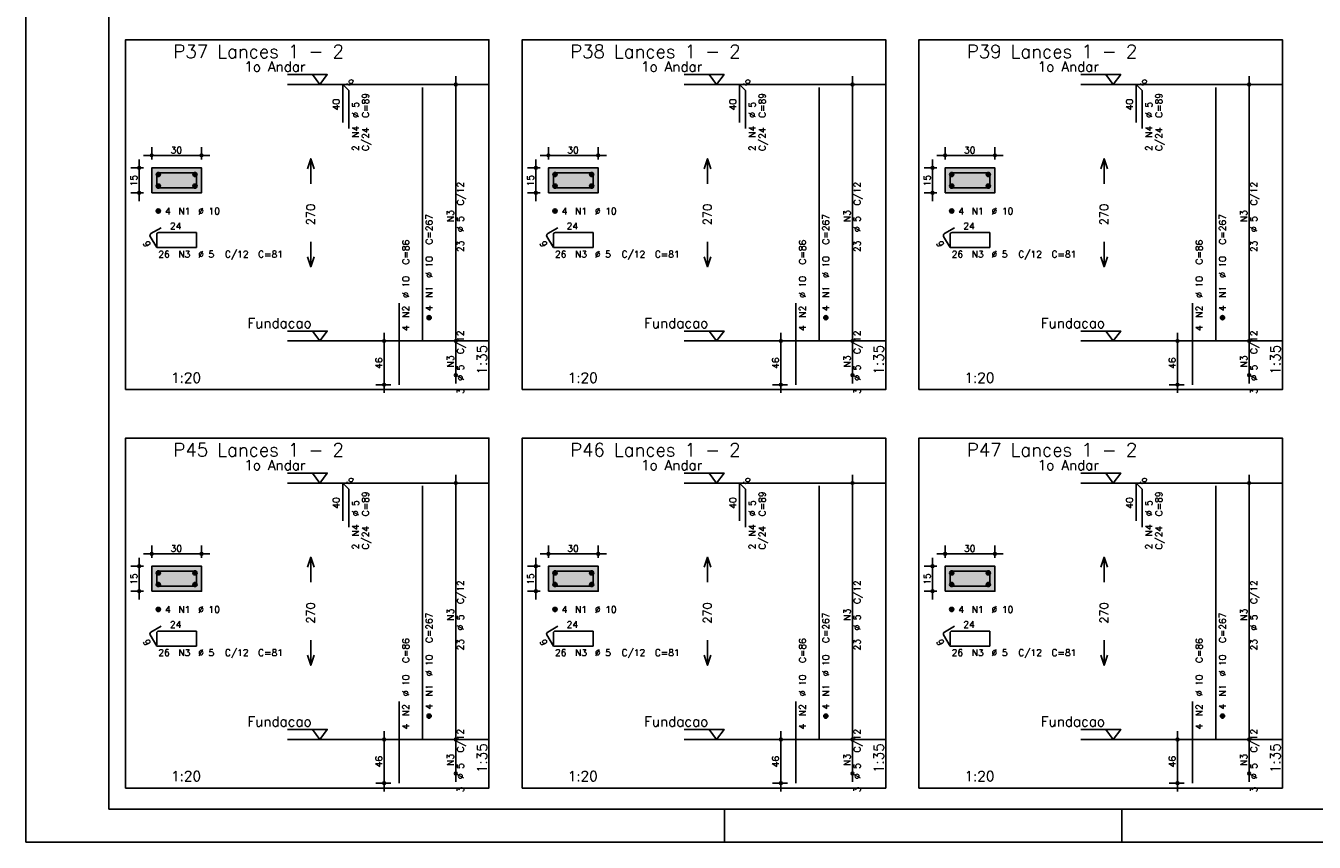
# Model space of a CAD drawing. Extents: x 0 to 119, y 0 to 84.
# Tile 1 of 20: x 0 to 39, y 0 to 25. Entities that reach past the tile are written whole.
import ezdxf

# ---------------------------------------------------------------- set-up
doc = ezdxf.new("R2010")
doc.units = 0
doc.linetypes.add('ESTILO_TQS_0002', pattern=[0.4, 0.1, -0.3])
for name, color, linetype in [('1', 1, 'CONTINUOUS'), ('2', 2, 'CONTINUOUS'), ('3', 3, 'CONTINUOUS'), ('4', 4, 'CONTINUOUS'), ('6', 6, 'CONTINUOUS'), ('7', 7, 'CONTINUOUS'), ('8', 8, 'CONTINUOUS')]:
    doc.layers.add(name, color=color, linetype=linetype)
doc.styles.get("Standard").update_dxf_attribs({"font": 'ROMANS.SHX'})

msp = doc.modelspace()

# ---------------------------------------------------------------- linework, layer by layer
at = {"layer": '1', "linetype": 'CONTINUOUS'}
for p, q in [((0, 0), (0, 84.099998)), ((21, 0), (21, 1)), ((32.950001, 0), (32.950001, 1)), ((0, 0), (118.900002, 0))]:
    msp.add_line(p, q, dxfattribs=at)
for points in [[(3, 13.617074), (13.925, 13.617074), (13.925, 24.145646), (3, 24.145646), (3, 13.617074)], [(14.925, 13.617074), (25.85, 13.617074), (25.85, 24.145646), (14.925, 24.145646), (14.925, 13.617074)], [(26.85, 13.617074), (37.775, 13.617074), (37.775, 24.145646), (26.85, 24.145646), (26.85, 13.617074)], [(7.865, 23.095646), (9.065, 23.095646), (8.84, 22.795646), (8.615, 23.095646)], [(19.79, 23.095646), (20.99, 23.095646), (20.765, 22.795646), (20.54, 23.095646)], [(31.715, 23.095646), (32.915, 23.095646), (32.69, 22.795646), (32.465, 23.095646)], [(13.925, 22.795646), (7.865, 22.795646)], [(25.85, 22.795646), (19.79, 22.795646)], [(37.775, 22.795646), (31.715, 22.795646)], [(7.865, 15.38136), (9.065, 15.38136), (8.84, 15.08136), (8.615, 15.38136)], [(19.79, 15.38136), (20.99, 15.38136), (20.765, 15.08136), (20.54, 15.38136)], [(31.715, 15.38136), (32.915, 15.38136), (32.69, 15.08136), (32.465, 15.38136)], [(13.925, 15.08136), (7.865, 15.08136)], [(25.85, 15.08136), (19.79, 15.08136)], [(37.775, 15.08136), (31.715, 15.08136)], [(3, 1.630214), (13.925, 1.630214), (13.925, 12.158786), (3, 12.158786), (3, 1.630214)], [(14.925, 1.630214), (25.85, 1.630214), (25.85, 12.158786), (14.925, 12.158786), (14.925, 1.630214)], [(26.85, 1.630214), (37.775, 1.630214), (37.775, 12.158786), (26.85, 12.158786), (26.85, 1.630214)], [(7.865, 11.108786), (9.065, 11.108786), (8.84, 10.808786), (8.615, 11.108786)], [(19.79, 11.108786), (20.99, 11.108786), (20.765, 10.808786), (20.54, 11.108786)], [(31.715, 11.108786), (32.915, 11.108786), (32.69, 10.808786), (32.465, 11.108786)], [(13.925, 10.808786), (7.865, 10.808786)], [(25.85, 10.808786), (19.79, 10.808786)], [(37.775, 10.808786), (31.715, 10.808786)], [(7.865, 3.3945), (9.065, 3.3945), (8.84, 3.0945), (8.615, 3.3945)], [(19.79, 3.3945), (20.99, 3.3945), (20.765, 3.0945), (20.54, 3.3945)], [(31.715, 3.3945), (32.915, 3.3945), (32.69, 3.0945), (32.465, 3.3945)], [(13.925, 3.0945), (7.865, 3.0945)], [(25.85, 3.0945), (19.79, 3.0945)], [(37.775, 3.0945), (31.715, 3.0945)]]:
    msp.add_lwpolyline(points, dxfattribs=at)
at = {"layer": '1', "linetype": 'ESTILO_TQS_0002'}
for points in [[(3.785, 19.541003), (5.285, 19.541003), (5.285, 20.291003), (3.785, 20.291003), (3.785, 19.541003)], [(15.71, 19.541003), (17.21, 19.541003), (17.21, 20.291003), (15.71, 20.291003), (15.71, 19.541003)], [(27.635, 19.541003), (29.135, 19.541003), (29.135, 20.291003), (27.635, 20.291003), (27.635, 19.541003)], [(3.785, 7.554143), (5.285, 7.554143), (5.285, 8.304143), (3.785, 8.304143), (3.785, 7.554143)], [(15.71, 7.554143), (17.21, 7.554143), (17.21, 8.304143), (15.71, 8.304143), (15.71, 7.554143)], [(27.635, 7.554143), (29.135, 7.554143), (29.135, 8.304143), (27.635, 8.304143), (27.635, 7.554143)]]:
    msp.add_lwpolyline(points, dxfattribs=at)
at = {"layer": '2', "linetype": 'CONTINUOUS'}
for p, q in [((12.925, 14.83136), (12.925, 23.045646)), ((24.85, 14.83136), (24.85, 23.045646)), ((36.775, 14.83136), (36.775, 23.045646)), ((12.925, 22.795646), (12.925, 22.795646)), ((24.85, 22.795646), (24.85, 22.795646)), ((36.775, 22.795646), (36.775, 22.795646)), ((3.785, 20.541003), (3.785, 20.916003)), ((5.285, 20.541003), (5.285, 20.916003)), ((15.71, 20.541003), (15.71, 20.916003)), ((17.21, 20.541003), (17.21, 20.916003)), ((27.635, 20.541003), (27.635, 20.916003)), ((29.135, 20.541003), (29.135, 20.916003)), ((3.41, 19.291003), (3.41, 20.541003)), ((3.535, 20.666003), (5.535, 20.666003)), ((15.335, 19.291003), (15.335, 20.541003)), ((15.46, 20.666003), (17.46, 20.666003)), ((27.26, 19.291003), (27.26, 20.541003)), ((27.385, 20.666003), (29.385, 20.666003)), ((3.535, 20.291003), (3.16, 20.291003)), ((3.785, 20.291003), (3.785, 20.291003)), ((3.785, 20.291003), (3.785, 20.291003)), ((5.285, 20.291003), (5.285, 20.291003)), ((15.46, 20.291003), (15.085, 20.291003)), ((15.71, 20.291003), (15.71, 20.291003)), ((15.71, 20.291003), (15.71, 20.291003)), ((17.21, 20.291003), (17.21, 20.291003)), ((27.385, 20.291003), (27.01, 20.291003)), ((27.635, 20.291003), (27.635, 20.291003)), ((27.635, 20.291003), (27.635, 20.291003)), ((29.135, 20.291003), (29.135, 20.291003)), ((3.535, 19.541003), (3.16, 19.541003)), ((3.785, 19.541003), (3.785, 19.541003)), ((15.46, 19.541003), (15.085, 19.541003)), ((15.71, 19.541003), (15.71, 19.541003)), ((27.385, 19.541003), (27.01, 19.541003)), ((27.635, 19.541003), (27.635, 19.541003)), ((10.775, 13.517074), (10.775, 15.33136)), ((12.925, 13.802789), (12.925, 15.33136)), ((22.7, 13.517074), (22.7, 15.33136)), ((24.85, 13.802789), (24.85, 15.33136)), ((34.625, 13.517074), (34.625, 15.33136)), ((36.775, 13.802789), (36.775, 15.33136)), ((10.975, 15.08136), (10.525, 15.08136)), ((11.225, 15.08136), (11.225, 15.08136)), ((12.925, 15.08136), (12.925, 15.08136)), ((12.925, 15.08136), (12.925, 15.08136)), ((22.9, 15.08136), (22.45, 15.08136)), ((23.15, 15.08136), (23.15, 15.08136)), ((24.85, 15.08136), (24.85, 15.08136)), ((24.85, 15.08136), (24.85, 15.08136)), ((34.825, 15.08136), (34.375, 15.08136)), ((35.075, 15.08136), (35.075, 15.08136)), ((36.775, 15.08136), (36.775, 15.08136)), ((36.775, 15.08136), (36.775, 15.08136)), ((12.925, 14.052789), (12.925, 14.052789)), ((24.85, 14.052789), (24.85, 14.052789)), ((36.775, 14.052789), (36.775, 14.052789)), ((10.975, 13.767074), (10.525, 13.767074)), ((11.225, 13.767074), (11.225, 13.767074)), ((22.9, 13.767074), (22.45, 13.767074)), ((23.15, 13.767074), (23.15, 13.767074)), ((34.825, 13.767074), (34.375, 13.767074)), ((35.075, 13.767074), (35.075, 13.767074)), ((12.925, 2.8445), (12.925, 11.058786)), ((24.85, 2.8445), (24.85, 11.058786)), ((36.775, 2.8445), (36.775, 11.058786)), ((12.925, 10.808786), (12.925, 10.808786)), ((24.85, 10.808786), (24.85, 10.808786)), ((36.775, 10.808786), (36.775, 10.808786)), ((3.785, 8.554143), (3.785, 8.929143)), ((5.285, 8.554143), (5.285, 8.929143)), ((15.71, 8.554143), (15.71, 8.929143)), ((17.21, 8.554143), (17.21, 8.929143)), ((27.635, 8.554143), (27.635, 8.929143)), ((29.135, 8.554143), (29.135, 8.929143)), ((3.41, 7.304143), (3.41, 8.554143)), ((3.535, 8.679143), (5.535, 8.679143)), ((15.335, 7.304143), (15.335, 8.554143)), ((15.46, 8.679143), (17.46, 8.679143)), ((27.26, 7.304143), (27.26, 8.554143)), ((27.385, 8.679143), (29.385, 8.679143)), ((3.535, 8.304143), (3.16, 8.304143)), ((3.785, 8.304143), (3.785, 8.304143)), ((3.785, 8.304143), (3.785, 8.304143)), ((5.285, 8.304143), (5.285, 8.304143)), ((15.46, 8.304143), (15.085, 8.304143)), ((15.71, 8.304143), (15.71, 8.304143)), ((15.71, 8.304143), (15.71, 8.304143)), ((17.21, 8.304143), (17.21, 8.304143)), ((27.385, 8.304143), (27.01, 8.304143)), ((27.635, 8.304143), (27.635, 8.304143)), ((27.635, 8.304143), (27.635, 8.304143)), ((29.135, 8.304143), (29.135, 8.304143)), ((3.535, 7.554143), (3.16, 7.554143)), ((3.785, 7.554143), (3.785, 7.554143)), ((15.46, 7.554143), (15.085, 7.554143)), ((15.71, 7.554143), (15.71, 7.554143)), ((27.385, 7.554143), (27.01, 7.554143)), ((27.635, 7.554143), (27.635, 7.554143)), ((10.775, 1.530214), (10.775, 3.3445)), ((12.925, 1.815929), (12.925, 3.3445)), ((22.7, 1.530214), (22.7, 3.3445)), ((24.85, 1.815929), (24.85, 3.3445)), ((34.625, 1.530214), (34.625, 3.3445)), ((36.775, 1.815929), (36.775, 3.3445)), ((10.975, 3.0945), (10.525, 3.0945)), ((11.225, 3.0945), (11.225, 3.0945)), ((12.925, 3.0945), (12.925, 3.0945)), ((12.925, 3.0945), (12.925, 3.0945)), ((22.9, 3.0945), (22.45, 3.0945)), ((23.15, 3.0945), (23.15, 3.0945)), ((24.85, 3.0945), (24.85, 3.0945)), ((24.85, 3.0945), (24.85, 3.0945)), ((34.825, 3.0945), (34.375, 3.0945)), ((35.075, 3.0945), (35.075, 3.0945)), ((36.775, 3.0945), (36.775, 3.0945)), ((36.775, 3.0945), (36.775, 3.0945)), ((12.925, 2.065929), (12.925, 2.065929)), ((24.85, 2.065929), (24.85, 2.065929)), ((36.775, 2.065929), (36.775, 2.065929)), ((10.975, 1.780214), (10.525, 1.780214)), ((11.225, 1.780214), (11.225, 1.780214)), ((22.9, 1.780214), (22.45, 1.780214)), ((23.15, 1.780214), (23.15, 1.780214)), ((34.825, 1.780214), (34.375, 1.780214)), ((35.075, 1.780214), (35.075, 1.780214))]:
    msp.add_line(p, q, dxfattribs=at)
for points in [[(8.465, 20.263503), (8.565, 20.563503), (8.665, 20.263503)], [(8.565, 19.813503), (8.565, 20.563503)], [(20.39, 20.263503), (20.49, 20.563503), (20.59, 20.263503)], [(20.49, 19.813503), (20.49, 20.563503)], [(32.315, 20.263503), (32.415, 20.563503), (32.515, 20.263503)], [(32.415, 19.813503), (32.415, 20.563503)], [(3.785, 19.541003), (5.285, 19.541003), (5.285, 20.291003), (3.785, 20.291003), (3.785, 19.541003)], [(15.71, 19.541003), (17.21, 19.541003), (17.21, 20.291003), (15.71, 20.291003), (15.71, 19.541003)], [(27.635, 19.541003), (29.135, 19.541003), (29.135, 20.291003), (27.635, 20.291003), (27.635, 19.541003)], [(8.565, 18.063503), (8.565, 17.313503)], [(20.49, 18.063503), (20.49, 17.313503)], [(32.415, 18.063503), (32.415, 17.313503)], [(8.465, 17.613503), (8.565, 17.313503), (8.665, 17.613503)], [(20.39, 17.613503), (20.49, 17.313503), (20.59, 17.613503)], [(32.315, 17.613503), (32.415, 17.313503), (32.515, 17.613503)], [(8.465, 8.276643), (8.565, 8.576643), (8.665, 8.276643)], [(8.565, 7.826643), (8.565, 8.576643)], [(20.39, 8.276643), (20.49, 8.576643), (20.59, 8.276643)], [(20.49, 7.826643), (20.49, 8.576643)], [(32.315, 8.276643), (32.415, 8.576643), (32.515, 8.276643)], [(32.415, 7.826643), (32.415, 8.576643)], [(3.785, 7.554143), (5.285, 7.554143), (5.285, 8.304143), (3.785, 8.304143), (3.785, 7.554143)], [(15.71, 7.554143), (17.21, 7.554143), (17.21, 8.304143), (15.71, 8.304143), (15.71, 7.554143)], [(27.635, 7.554143), (29.135, 7.554143), (29.135, 8.304143), (27.635, 8.304143), (27.635, 7.554143)], [(8.565, 6.076643), (8.565, 5.326643)], [(20.49, 6.076643), (20.49, 5.326643)], [(32.415, 6.076643), (32.415, 5.326643)], [(8.465, 5.626643), (8.565, 5.326643), (8.665, 5.626643)], [(20.39, 5.626643), (20.49, 5.326643), (20.59, 5.626643)], [(32.315, 5.626643), (32.415, 5.326643), (32.515, 5.626643)]]:
    msp.add_lwpolyline(points, dxfattribs=at)
for centre, radius in [((12.925, 22.795646), 0.041625), ((12.925, 22.795646), 0.02075), ((24.85, 22.795646), 0.041625), ((24.85, 22.795646), 0.02075), ((36.775, 22.795646), 0.041625), ((36.775, 22.795646), 0.02075), ((3.785, 20.666003), 0.04), ((3.785, 20.666003), 0.02), ((5.285, 20.666003), 0.04), ((5.285, 20.666003), 0.02), ((15.71, 20.666003), 0.04), ((15.71, 20.666003), 0.02), ((17.21, 20.666003), 0.04), ((17.21, 20.666003), 0.02), ((27.635, 20.666003), 0.04), ((27.635, 20.666003), 0.02), ((29.135, 20.666003), 0.04), ((29.135, 20.666003), 0.02), ((3.41, 20.291003), 0.04), ((3.41, 20.291003), 0.02), ((15.335, 20.291003), 0.04), ((15.335, 20.291003), 0.02), ((27.26, 20.291003), 0.04), ((27.26, 20.291003), 0.02), ((3.41, 19.541003), 0.04), ((3.41, 19.541003), 0.02), ((15.335, 19.541003), 0.04), ((15.335, 19.541003), 0.02), ((27.26, 19.541003), 0.04), ((27.26, 19.541003), 0.02), ((10.775, 15.08136), 0.04), ((12.925, 15.08136), 0.041625), ((12.925, 15.08136), 0.041625), ((22.7, 15.08136), 0.04), ((24.85, 15.08136), 0.041625), ((24.85, 15.08136), 0.041625), ((34.625, 15.08136), 0.04), ((36.775, 15.08136), 0.041625), ((36.775, 15.08136), 0.041625), ((10.775, 15.08136), 0.02), ((12.925, 15.08136), 0.02075), ((12.925, 15.08136), 0.02075), ((22.7, 15.08136), 0.02), ((24.85, 15.08136), 0.02075), ((24.85, 15.08136), 0.02075), ((34.625, 15.08136), 0.02), ((36.775, 15.08136), 0.02075), ((36.775, 15.08136), 0.02075), ((12.925, 14.052789), 0.041625), ((12.925, 14.052789), 0.02075), ((24.85, 14.052789), 0.041625), ((24.85, 14.052789), 0.02075), ((36.775, 14.052789), 0.041625), ((36.775, 14.052789), 0.02075), ((10.775, 13.767074), 0.04), ((10.775, 13.767074), 0.02), ((22.7, 13.767074), 0.04), ((22.7, 13.767074), 0.02), ((34.625, 13.767074), 0.04), ((34.625, 13.767074), 0.02), ((12.925, 10.808786), 0.041625), ((24.85, 10.808786), 0.041625), ((36.775, 10.808786), 0.041625), ((12.925, 10.808786), 0.02075), ((24.85, 10.808786), 0.02075), ((36.775, 10.808786), 0.02075), ((3.785, 8.679143), 0.04), ((3.785, 8.679143), 0.02), ((5.285, 8.679143), 0.04), ((5.285, 8.679143), 0.02), ((15.71, 8.679143), 0.04), ((15.71, 8.679143), 0.02), ((17.21, 8.679143), 0.04), ((17.21, 8.679143), 0.02), ((27.635, 8.679143), 0.04), ((27.635, 8.679143), 0.02), ((29.135, 8.679143), 0.04), ((29.135, 8.679143), 0.02), ((3.41, 8.304143), 0.04), ((3.41, 8.304143), 0.02), ((15.335, 8.304143), 0.04), ((15.335, 8.304143), 0.02), ((27.26, 8.304143), 0.04), ((27.26, 8.304143), 0.02), ((3.41, 7.554143), 0.04), ((3.41, 7.554143), 0.02), ((15.335, 7.554143), 0.04), ((15.335, 7.554143), 0.02), ((27.26, 7.554143), 0.04), ((27.26, 7.554143), 0.02), ((10.775, 3.0945), 0.04), ((10.775, 3.0945), 0.02), ((12.925, 3.0945), 0.041625), ((12.925, 3.0945), 0.041625), ((12.925, 3.0945), 0.02075), ((12.925, 3.0945), 0.02075), ((22.7, 3.0945), 0.04), ((22.7, 3.0945), 0.02), ((24.85, 3.0945), 0.041625), ((24.85, 3.0945), 0.041625), ((24.85, 3.0945), 0.02075), ((24.85, 3.0945), 0.02075), ((34.625, 3.0945), 0.04), ((34.625, 3.0945), 0.02), ((36.775, 3.0945), 0.041625), ((36.775, 3.0945), 0.041625), ((36.775, 3.0945), 0.02075), ((36.775, 3.0945), 0.02075), ((12.925, 2.065929), 0.041625), ((12.925, 2.065929), 0.02075), ((24.85, 2.065929), 0.041625), ((24.85, 2.065929), 0.02075), ((36.775, 2.065929), 0.041625), ((36.775, 2.065929), 0.02075), ((10.775, 1.780214), 0.04), ((10.775, 1.780214), 0.02), ((22.7, 1.780214), 0.04), ((22.7, 1.780214), 0.02), ((34.625, 1.780214), 0.04), ((34.625, 1.780214), 0.02)]:
    msp.add_circle(centre, radius, dxfattribs=at)
for points in [[(3.785, 19.541003), (5.285, 19.541003), (5.285, 20.291003)], [(3.785, 19.541003), (5.285, 20.291003), (3.785, 20.291003)], [(3.785, 19.541003), (3.785, 20.291003), (3.785, 19.541003)], [(15.71, 19.541003), (17.21, 19.541003), (17.21, 20.291003)], [(15.71, 19.541003), (17.21, 20.291003), (15.71, 20.291003)], [(15.71, 19.541003), (15.71, 20.291003), (15.71, 19.541003)], [(27.635, 19.541003), (29.135, 19.541003), (29.135, 20.291003)], [(27.635, 19.541003), (29.135, 20.291003), (27.635, 20.291003)], [(27.635, 19.541003), (27.635, 20.291003), (27.635, 19.541003)], [(3.785, 7.554143), (5.285, 7.554143), (5.285, 8.304143)], [(3.785, 7.554143), (5.285, 8.304143), (3.785, 8.304143)], [(3.785, 7.554143), (3.785, 8.304143), (3.785, 7.554143)], [(15.71, 7.554143), (17.21, 7.554143), (17.21, 8.304143)], [(15.71, 7.554143), (17.21, 8.304143), (15.71, 8.304143)], [(15.71, 7.554143), (15.71, 8.304143), (15.71, 7.554143)], [(27.635, 7.554143), (29.135, 7.554143), (29.135, 8.304143)], [(27.635, 7.554143), (29.135, 8.304143), (27.635, 8.304143)], [(27.635, 7.554143), (27.635, 8.304143), (27.635, 7.554143)]]:
    msp.add_solid(points, dxfattribs=at)
at = {"layer": '3', "linetype": 'CONTINUOUS'}
for p, q in [((3.923156, 20.082192), (3.99381, 20.152846)), ((3.923165, 20.099878), (3.976181, 20.152894)), ((3.926831, 20.068189), (4.007838, 20.149196)), ((3.932882, 20.056562), (4.019471, 20.143152)), ((5.023156, 20.082192), (5.09381, 20.152846)), ((5.023165, 20.099878), (5.076181, 20.152894)), ((5.026831, 20.068189), (5.107838, 20.149196)), ((5.032882, 20.056562), (5.119471, 20.143152)), ((15.848156, 20.082192), (15.91881, 20.152846)), ((15.848165, 20.099878), (15.901181, 20.152894)), ((15.851831, 20.068189), (15.932838, 20.149196)), ((15.857882, 20.056562), (15.944471, 20.143152)), ((16.948156, 20.082192), (17.01881, 20.152846)), ((16.948165, 20.099878), (17.001181, 20.152894)), ((16.951831, 20.068189), (17.032838, 20.149196)), ((16.957882, 20.056562), (17.044471, 20.143152)), ((27.773156, 20.082192), (27.84381, 20.152846)), ((27.773165, 20.099878), (27.826181, 20.152894)), ((27.776831, 20.068189), (27.857838, 20.149196)), ((27.782882, 20.056562), (27.869471, 20.143152)), ((28.873156, 20.082192), (28.94381, 20.152846)), ((28.873165, 20.099878), (28.926181, 20.152894)), ((28.876831, 20.068189), (28.957838, 20.149196)), ((28.882882, 20.056562), (28.969471, 20.143152)), ((3.923156, 19.732192), (3.99381, 19.802846)), ((3.923165, 19.749878), (3.976181, 19.802894)), ((3.926831, 19.718189), (4.007838, 19.799196)), ((3.932882, 19.706562), (4.019471, 19.793152)), ((3.940828, 20.046831), (4.029208, 20.135211)), ((3.940828, 19.696831), (4.029208, 19.785211)), ((3.950562, 20.038887), (4.037159, 20.125485)), ((3.950562, 19.688887), (4.037159, 19.775485)), ((3.962198, 20.032846), (4.043158, 20.113806)), ((3.962198, 19.682846), (4.043158, 19.763806)), ((3.976173, 20.029142), (4.046893, 20.099863)), ((3.993878, 20.02917), (4.046897, 20.08219)), ((5.023156, 19.732192), (5.09381, 19.802846)), ((5.023165, 19.749878), (5.076181, 19.802894)), ((5.026831, 19.718189), (5.107838, 19.799196)), ((5.032882, 19.706562), (5.119471, 19.793152)), ((5.040828, 20.046831), (5.129208, 20.135211)), ((5.040828, 19.696831), (5.129208, 19.785211)), ((5.050562, 20.038887), (5.137159, 20.125485)), ((5.050562, 19.688887), (5.137159, 19.775485)), ((5.062198, 20.032846), (5.143158, 20.113806)), ((5.062198, 19.682846), (5.143158, 19.763806)), ((5.076173, 20.029142), (5.146893, 20.099863)), ((5.093878, 20.02917), (5.146897, 20.08219)), ((15.848156, 19.732192), (15.91881, 19.802846)), ((15.848165, 19.749878), (15.901181, 19.802894)), ((15.851831, 19.718189), (15.932838, 19.799196)), ((15.857882, 19.706562), (15.944471, 19.793152)), ((15.865828, 20.046831), (15.954208, 20.135211)), ((15.865828, 19.696831), (15.954208, 19.785211)), ((15.875562, 20.038887), (15.962159, 20.125485)), ((15.875562, 19.688887), (15.962159, 19.775485)), ((15.887198, 20.032846), (15.968158, 20.113806)), ((15.887198, 19.682846), (15.968158, 19.763806)), ((15.901173, 20.029142), (15.971893, 20.099863)), ((15.918878, 20.02917), (15.971897, 20.08219)), ((16.948156, 19.732192), (17.01881, 19.802846)), ((16.948165, 19.749878), (17.001181, 19.802894)), ((16.951831, 19.718189), (17.032838, 19.799196)), ((16.957882, 19.706562), (17.044471, 19.793152)), ((16.965828, 20.046831), (17.054208, 20.135211)), ((16.965828, 19.696831), (17.054208, 19.785211)), ((16.975562, 20.038887), (17.062159, 20.125485)), ((16.975562, 19.688887), (17.062159, 19.775485)), ((16.987198, 20.032846), (17.068158, 20.113806)), ((16.987198, 19.682846), (17.068158, 19.763806)), ((17.001173, 20.029142), (17.071893, 20.099863)), ((17.018878, 20.02917), (17.071897, 20.08219)), ((27.773156, 19.732192), (27.84381, 19.802846)), ((27.773165, 19.749878), (27.826181, 19.802894)), ((27.776831, 19.718189), (27.857838, 19.799196)), ((27.782882, 19.706562), (27.869471, 19.793152)), ((27.790828, 20.046831), (27.879208, 20.135211)), ((27.790828, 19.696831), (27.879208, 19.785211)), ((27.800562, 20.038887), (27.887159, 20.125485)), ((27.800562, 19.688887), (27.887159, 19.775485)), ((27.812198, 20.032846), (27.893158, 20.113806)), ((27.812198, 19.682846), (27.893158, 19.763806)), ((27.826173, 20.029142), (27.896893, 20.099863)), ((27.843878, 20.02917), (27.896897, 20.08219)), ((28.873156, 19.732192), (28.94381, 19.802846)), ((28.873165, 19.749878), (28.926181, 19.802894)), ((28.876831, 19.718189), (28.957838, 19.799196)), ((28.882882, 19.706562), (28.969471, 19.793152)), ((28.890828, 20.046831), (28.979208, 20.135211)), ((28.890828, 19.696831), (28.979208, 19.785211)), ((28.900562, 20.038887), (28.987159, 20.125485)), ((28.900562, 19.688887), (28.987159, 19.775485)), ((28.912198, 20.032846), (28.993158, 20.113806)), ((28.912198, 19.682846), (28.993158, 19.763806)), ((28.926173, 20.029142), (28.996893, 20.099863)), ((28.943878, 20.02917), (28.996897, 20.08219)), ((3.976173, 19.679142), (4.046893, 19.749863)), ((3.993878, 19.67917), (4.046897, 19.73219)), ((5.076173, 19.679142), (5.146893, 19.749863)), ((5.093878, 19.67917), (5.146897, 19.73219)), ((15.901173, 19.679142), (15.971893, 19.749863)), ((15.918878, 19.67917), (15.971897, 19.73219)), ((17.001173, 19.679142), (17.071893, 19.749863)), ((17.018878, 19.67917), (17.071897, 19.73219)), ((27.826173, 19.679142), (27.896893, 19.749863)), ((27.843878, 19.67917), (27.896897, 19.73219)), ((28.926173, 19.679142), (28.996893, 19.749863)), ((28.943878, 19.67917), (28.996897, 19.73219)), ((3.923156, 18.982192), (3.99381, 19.052846)), ((3.923165, 18.999878), (3.976181, 19.052894)), ((3.926831, 18.968189), (4.007838, 19.049196)), ((3.932882, 18.956562), (4.019471, 19.043152)), ((3.940828, 18.946831), (4.029208, 19.035211)), ((3.950562, 18.938887), (4.037159, 19.025485)), ((3.962198, 18.932846), (4.043158, 19.013806)), ((3.976173, 18.929142), (4.046893, 18.999863)), ((3.993878, 18.92917), (4.046897, 18.98219)), ((15.848156, 18.982192), (15.91881, 19.052846)), ((15.848165, 18.999878), (15.901181, 19.052894)), ((15.851831, 18.968189), (15.932838, 19.049196)), ((15.857882, 18.956562), (15.944471, 19.043152)), ((15.865828, 18.946831), (15.954208, 19.035211)), ((15.875562, 18.938887), (15.962159, 19.025485)), ((15.887198, 18.932846), (15.968158, 19.013806)), ((15.901173, 18.929142), (15.971893, 18.999863)), ((15.918878, 18.92917), (15.971897, 18.98219)), ((27.773156, 18.982192), (27.84381, 19.052846)), ((27.773165, 18.999878), (27.826181, 19.052894)), ((27.776831, 18.968189), (27.857838, 19.049196)), ((27.782882, 18.956562), (27.869471, 19.043152)), ((27.790828, 18.946831), (27.879208, 19.035211)), ((27.800562, 18.938887), (27.887159, 19.025485)), ((27.812198, 18.932846), (27.893158, 19.013806)), ((27.826173, 18.929142), (27.896893, 18.999863)), ((27.843878, 18.92917), (27.896897, 18.98219)), ((12.063156, 15.772549), (12.13381, 15.843203)), ((12.063165, 15.790235), (12.116181, 15.843252)), ((12.066831, 15.758547), (12.147838, 15.839553)), ((12.072882, 15.746919), (12.159471, 15.833509)), ((12.080828, 15.737188), (12.169208, 15.825568)), ((12.090562, 15.729244), (12.177159, 15.815842)), ((12.102198, 15.723203), (12.183158, 15.804163)), ((12.116173, 15.7195), (12.186893, 15.79022)), ((12.133878, 15.719527), (12.186897, 15.772547)), ((23.988156, 15.772549), (24.05881, 15.843203)), ((23.988165, 15.790235), (24.041181, 15.843252)), ((23.991831, 15.758547), (24.072838, 15.839553)), ((23.997882, 15.746919), (24.084471, 15.833509)), ((24.005828, 15.737188), (24.094208, 15.825568)), ((24.015562, 15.729244), (24.102159, 15.815842)), ((24.027198, 15.723203), (24.108158, 15.804163)), ((24.041173, 15.7195), (24.111893, 15.79022)), ((24.058878, 15.719527), (24.111897, 15.772547)), ((35.913156, 15.772549), (35.98381, 15.843203)), ((35.913165, 15.790235), (35.966181, 15.843252)), ((35.916831, 15.758547), (35.997838, 15.839553)), ((35.922882, 15.746919), (36.009471, 15.833509)), ((35.930828, 15.737188), (36.019208, 15.825568)), ((35.940562, 15.729244), (36.027159, 15.815842)), ((35.952198, 15.723203), (36.033158, 15.804163)), ((35.966173, 15.7195), (36.036893, 15.79022)), ((35.983878, 15.719527), (36.036897, 15.772547)), ((3.923156, 8.095332), (3.99381, 8.165986)), ((3.923165, 8.113018), (3.976181, 8.166034)), ((3.926831, 8.081329), (4.007838, 8.162336)), ((3.932882, 8.069702), (4.019471, 8.156292)), ((3.940828, 8.059971), (4.029208, 8.148351)), ((3.950562, 8.052027), (4.037159, 8.138625)), ((5.023156, 8.095332), (5.09381, 8.165986)), ((5.023165, 8.113018), (5.076181, 8.166034)), ((5.026831, 8.081329), (5.107838, 8.162336)), ((5.032882, 8.069702), (5.119471, 8.156292)), ((5.040828, 8.059971), (5.129208, 8.148351)), ((5.050562, 8.052027), (5.137159, 8.138625)), ((15.848156, 8.095332), (15.91881, 8.165986)), ((15.848165, 8.113018), (15.901181, 8.166034)), ((15.851831, 8.081329), (15.932838, 8.162336)), ((15.857882, 8.069702), (15.944471, 8.156292)), ((15.865828, 8.059971), (15.954208, 8.148351)), ((15.875562, 8.052027), (15.962159, 8.138625)), ((16.948156, 8.095332), (17.01881, 8.165986)), ((16.948165, 8.113018), (17.001181, 8.166034)), ((16.951831, 8.081329), (17.032838, 8.162336)), ((16.957882, 8.069702), (17.044471, 8.156292)), ((16.965828, 8.059971), (17.054208, 8.148351)), ((16.975562, 8.052027), (17.062159, 8.138625)), ((27.773156, 8.095332), (27.84381, 8.165986)), ((27.773165, 8.113018), (27.826181, 8.166034)), ((27.776831, 8.081329), (27.857838, 8.162336)), ((27.782882, 8.069702), (27.869471, 8.156292)), ((27.790828, 8.059971), (27.879208, 8.148351)), ((27.800562, 8.052027), (27.887159, 8.138625)), ((28.873156, 8.095332), (28.94381, 8.165986)), ((28.873165, 8.113018), (28.926181, 8.166034)), ((28.876831, 8.081329), (28.957838, 8.162336)), ((28.882882, 8.069702), (28.969471, 8.156292)), ((28.890828, 8.059971), (28.979208, 8.148351)), ((28.900562, 8.052027), (28.987159, 8.138625)), ((3.923156, 7.745332), (3.99381, 7.815986)), ((3.923165, 7.763018), (3.976181, 7.816034)), ((3.926831, 7.731329), (4.007838, 7.812336)), ((3.932882, 7.719702), (4.019471, 7.806292)), ((3.940828, 7.709971), (4.029208, 7.798351)), ((3.950562, 7.702027), (4.037159, 7.788625)), ((3.962198, 8.045986), (4.043158, 8.126946)), ((3.962198, 7.695986), (4.043158, 7.776946)), ((3.976173, 8.042282), (4.046893, 8.113003)), ((3.976173, 7.692282), (4.046893, 7.763003)), ((3.993878, 8.04231), (4.046897, 8.09533)), ((5.023156, 7.745332), (5.09381, 7.815986)), ((5.023165, 7.763018), (5.076181, 7.816034)), ((5.026831, 7.731329), (5.107838, 7.812336)), ((5.032882, 7.719702), (5.119471, 7.806292)), ((5.040828, 7.709971), (5.129208, 7.798351)), ((5.050562, 7.702027), (5.137159, 7.788625)), ((5.062198, 8.045986), (5.143158, 8.126946)), ((5.062198, 7.695986), (5.143158, 7.776946)), ((5.076173, 8.042282), (5.146893, 8.113003)), ((5.076173, 7.692282), (5.146893, 7.763003)), ((5.093878, 8.04231), (5.146897, 8.09533)), ((15.848156, 7.745332), (15.91881, 7.815986)), ((15.848165, 7.763018), (15.901181, 7.816034)), ((15.851831, 7.731329), (15.932838, 7.812336)), ((15.857882, 7.719702), (15.944471, 7.806292)), ((15.865828, 7.709971), (15.954208, 7.798351)), ((15.875562, 7.702027), (15.962159, 7.788625)), ((15.887198, 8.045986), (15.968158, 8.126946)), ((15.887198, 7.695986), (15.968158, 7.776946)), ((15.901173, 8.042282), (15.971893, 8.113003)), ((15.901173, 7.692282), (15.971893, 7.763003)), ((15.918878, 8.04231), (15.971897, 8.09533)), ((16.948156, 7.745332), (17.01881, 7.815986)), ((16.948165, 7.763018), (17.001181, 7.816034)), ((16.951831, 7.731329), (17.032838, 7.812336)), ((16.957882, 7.719702), (17.044471, 7.806292)), ((16.965828, 7.709971), (17.054208, 7.798351)), ((16.975562, 7.702027), (17.062159, 7.788625)), ((16.987198, 8.045986), (17.068158, 8.126946)), ((16.987198, 7.695986), (17.068158, 7.776946)), ((17.001173, 8.042282), (17.071893, 8.113003)), ((17.001173, 7.692282), (17.071893, 7.763003)), ((17.018878, 8.04231), (17.071897, 8.09533)), ((27.773156, 7.745332), (27.84381, 7.815986)), ((27.773165, 7.763018), (27.826181, 7.816034)), ((27.776831, 7.731329), (27.857838, 7.812336)), ((27.782882, 7.719702), (27.869471, 7.806292)), ((27.790828, 7.709971), (27.879208, 7.798351)), ((27.800562, 7.702027), (27.887159, 7.788625)), ((27.812198, 8.045986), (27.893158, 8.126946)), ((27.812198, 7.695986), (27.893158, 7.776946)), ((27.826173, 8.042282), (27.896893, 8.113003)), ((27.826173, 7.692282), (27.896893, 7.763003)), ((27.843878, 8.04231), (27.896897, 8.09533)), ((28.873156, 7.745332), (28.94381, 7.815986)), ((28.873165, 7.763018), (28.926181, 7.816034)), ((28.876831, 7.731329), (28.957838, 7.812336)), ((28.882882, 7.719702), (28.969471, 7.806292)), ((28.890828, 7.709971), (28.979208, 7.798351)), ((28.900562, 7.702027), (28.987159, 7.788625)), ((28.912198, 8.045986), (28.993158, 8.126946)), ((28.912198, 7.695986), (28.993158, 7.776946)), ((28.926173, 8.042282), (28.996893, 8.113003)), ((28.926173, 7.692282), (28.996893, 7.763003)), ((28.943878, 8.04231), (28.996897, 8.09533)), ((3.993878, 7.69231), (4.046897, 7.74533)), ((5.093878, 7.69231), (5.146897, 7.74533)), ((15.918878, 7.69231), (15.971897, 7.74533)), ((17.018878, 7.69231), (17.071897, 7.74533)), ((27.843878, 7.69231), (27.896897, 7.74533)), ((28.943878, 7.69231), (28.996897, 7.74533)), ((3.923156, 6.995332), (3.99381, 7.065986)), ((3.923165, 7.013018), (3.976181, 7.066034)), ((3.926831, 6.981329), (4.007838, 7.062336)), ((3.932882, 6.969702), (4.019471, 7.056292)), ((3.940828, 6.959971), (4.029208, 7.048351)), ((3.950562, 6.952027), (4.037159, 7.038625)), ((3.962198, 6.945986), (4.043158, 7.026946)), ((3.976173, 6.942282), (4.046893, 7.013003)), ((3.993878, 6.94231), (4.046897, 6.99533)), ((15.848156, 6.995332), (15.91881, 7.065986)), ((15.848165, 7.013018), (15.901181, 7.066034)), ((15.851831, 6.981329), (15.932838, 7.062336)), ((15.857882, 6.969702), (15.944471, 7.056292)), ((15.865828, 6.959971), (15.954208, 7.048351)), ((15.875562, 6.952027), (15.962159, 7.038625)), ((15.887198, 6.945986), (15.968158, 7.026946)), ((15.901173, 6.942282), (15.971893, 7.013003)), ((15.918878, 6.94231), (15.971897, 6.99533)), ((27.773156, 6.995332), (27.84381, 7.065986)), ((27.773165, 7.013018), (27.826181, 7.066034)), ((27.776831, 6.981329), (27.857838, 7.062336)), ((27.782882, 6.969702), (27.869471, 7.056292)), ((27.790828, 6.959971), (27.879208, 7.048351)), ((27.800562, 6.952027), (27.887159, 7.038625)), ((27.812198, 6.945986), (27.893158, 7.026946)), ((27.826173, 6.942282), (27.896893, 7.013003)), ((27.843878, 6.94231), (27.896897, 6.99533)), ((12.063156, 3.785689), (12.13381, 3.856343)), ((12.063165, 3.803375), (12.116181, 3.856392)), ((12.066831, 3.771687), (12.147838, 3.852693)), ((12.072882, 3.760059), (12.159471, 3.846649)), ((12.080828, 3.750328), (12.169208, 3.838708)), ((12.090562, 3.742384), (12.177159, 3.828982)), ((12.102198, 3.736343), (12.183158, 3.817303)), ((12.116173, 3.73264), (12.186893, 3.80336)), ((12.133878, 3.732667), (12.186897, 3.785687)), ((23.988156, 3.785689), (24.05881, 3.856343)), ((23.988165, 3.803375), (24.041181, 3.856392)), ((23.991831, 3.771687), (24.072838, 3.852693)), ((23.997882, 3.760059), (24.084471, 3.846649)), ((24.005828, 3.750328), (24.094208, 3.838708)), ((24.015562, 3.742384), (24.102159, 3.828982)), ((24.027198, 3.736343), (24.108158, 3.817303)), ((24.041173, 3.73264), (24.111893, 3.80336)), ((24.058878, 3.732667), (24.111897, 3.785687)), ((35.913156, 3.785689), (35.98381, 3.856343)), ((35.913165, 3.803375), (35.966181, 3.856392)), ((35.916831, 3.771687), (35.997838, 3.852693)), ((35.922882, 3.760059), (36.009471, 3.846649)), ((35.930828, 3.750328), (36.019208, 3.838708)), ((35.940562, 3.742384), (36.027159, 3.828982)), ((35.952198, 3.736343), (36.033158, 3.817303)), ((35.966173, 3.73264), (36.036893, 3.80336)), ((35.983878, 3.732667), (36.036897, 3.785687))]:
    msp.add_line(p, q, dxfattribs=at)
for centre in [(3.985, 20.091003), (5.085, 20.091003), (15.91, 20.091003), (17.01, 20.091003), (27.835, 20.091003), (28.935, 20.091003), (3.985, 19.741003), (5.085, 19.741003), (15.91, 19.741003), (17.01, 19.741003), (27.835, 19.741003), (28.935, 19.741003), (3.985, 18.991003), (15.91, 18.991003), (27.835, 18.991003), (12.125, 15.78136), (24.05, 15.78136), (35.975, 15.78136), (3.985, 8.104143), (5.085, 8.104143), (15.91, 8.104143), (17.01, 8.104143), (27.835, 8.104143), (28.935, 8.104143), (3.985, 7.754143), (5.085, 7.754143), (15.91, 7.754143), (17.01, 7.754143), (27.835, 7.754143), (28.935, 7.754143), (3.985, 7.004143), (15.91, 7.004143), (27.835, 7.004143), (12.125, 3.7945), (24.05, 3.7945), (35.975, 3.7945)]:
    msp.add_circle(centre, 0.0625, dxfattribs=at)
at = {"layer": '4', "linetype": 'CONTINUOUS'}
for p, q in [((4.3475, 20.141003), (3.9975, 20.141003)), ((5.135, 20.141003), (3.9975, 20.141003)), ((5.135, 19.691003), (5.135, 20.141003)), ((16.2725, 20.141003), (15.9225, 20.141003)), ((17.06, 20.141003), (15.9225, 20.141003)), ((17.06, 19.691003), (17.06, 20.141003)), ((28.1975, 20.141003), (27.8475, 20.141003)), ((28.985, 20.141003), (27.8475, 20.141003)), ((28.985, 19.691003), (28.985, 20.141003)), ((3.935, 20.078503), (3.935, 19.691003)), ((3.935, 20.078503), (3.935, 19.728503)), ((15.86, 20.078503), (15.86, 19.691003)), ((15.86, 20.078503), (15.86, 19.728503)), ((27.785, 20.078503), (27.785, 19.691003)), ((27.785, 20.078503), (27.785, 19.728503)), ((3.935, 19.691003), (5.135, 19.691003)), ((15.86, 19.691003), (17.06, 19.691003)), ((27.785, 19.691003), (28.985, 19.691003)), ((4.3475, 8.154143), (3.9975, 8.154143)), ((5.135, 8.154143), (3.9975, 8.154143)), ((5.135, 7.704143), (5.135, 8.154143)), ((16.2725, 8.154143), (15.9225, 8.154143)), ((17.06, 8.154143), (15.9225, 8.154143)), ((17.06, 7.704143), (17.06, 8.154143)), ((28.1975, 8.154143), (27.8475, 8.154143)), ((28.985, 8.154143), (27.8475, 8.154143)), ((28.985, 7.704143), (28.985, 8.154143)), ((3.935, 8.091643), (3.935, 7.704143)), ((3.935, 8.091643), (3.935, 7.741643)), ((15.86, 8.091643), (15.86, 7.704143)), ((15.86, 8.091643), (15.86, 7.741643)), ((27.785, 8.091643), (27.785, 7.704143)), ((27.785, 8.091643), (27.785, 7.741643)), ((3.935, 7.704143), (5.135, 7.704143)), ((15.86, 7.704143), (17.06, 7.704143)), ((27.785, 7.704143), (28.985, 7.704143))]:
    msp.add_line(p, q, dxfattribs=at)
for centre in [(3.9975, 20.078503), (3.9975, 20.078503), (15.9225, 20.078503), (15.9225, 20.078503), (27.8475, 20.078503), (27.8475, 20.078503), (3.9975, 8.091643), (3.9975, 8.091643), (15.9225, 8.091643), (15.9225, 8.091643), (27.8475, 8.091643), (27.8475, 8.091643)]:
    msp.add_arc(centre, 0.0625, 90, 180, dxfattribs=at)
at = {"layer": '6', "linetype": 'CONTINUOUS'}
for p, q in [((9.533174, 21.652789), (9.533174, 22.795646)), ((9.533174, 22.795646), (9.715002, 22.613818)), ((9.715002, 22.613818), (9.715002, 21.470961)), ((11.925, 15.08136), (11.925, 22.709931)), ((21.458174, 21.652789), (21.458174, 22.795646)), ((21.458174, 22.795646), (21.640002, 22.613818)), ((21.640002, 22.613818), (21.640002, 21.470961)), ((23.85, 15.08136), (23.85, 22.709931)), ((33.383174, 21.652789), (33.383174, 22.795646)), ((33.383174, 22.795646), (33.565002, 22.613818)), ((33.565002, 22.613818), (33.565002, 21.470961)), ((35.775, 15.08136), (35.775, 22.709931)), ((3.74125, 18.226588), (3.935, 17.891003)), ((4.067235, 18.486964), (3.764127, 18.311964)), ((3.935, 18.278503), (3.935, 17.928503)), ((5.135, 18.341003), (3.9975, 18.341003)), ((5.135, 17.891003), (5.135, 18.341003)), ((15.66625, 18.226588), (15.86, 17.891003)), ((15.992235, 18.486964), (15.689127, 18.311964)), ((15.86, 18.278503), (15.86, 17.928503)), ((17.06, 18.341003), (15.9225, 18.341003)), ((17.06, 17.891003), (17.06, 18.341003)), ((27.59125, 18.226588), (27.785, 17.891003)), ((27.917235, 18.486964), (27.614127, 18.311964)), ((27.785, 18.278503), (27.785, 17.928503)), ((28.985, 18.341003), (27.8475, 18.341003)), ((28.985, 17.891003), (28.985, 18.341003)), ((3.935, 17.891003), (5.135, 17.891003)), ((15.86, 17.891003), (17.06, 17.891003)), ((27.785, 17.891003), (28.985, 17.891003)), ((11.225, 13.767074), (11.225, 16.224217)), ((23.15, 13.767074), (23.15, 16.224217)), ((35.075, 13.767074), (35.075, 16.224217)), ((9.533174, 9.665929), (9.533174, 10.808786)), ((9.533174, 10.808786), (9.715002, 10.626958)), ((9.715002, 10.626958), (9.715002, 9.484101)), ((11.925, 3.0945), (11.925, 10.723071)), ((21.458174, 9.665929), (21.458174, 10.808786)), ((21.458174, 10.808786), (21.640002, 10.626958)), ((21.640002, 10.626958), (21.640002, 9.484101)), ((23.85, 3.0945), (23.85, 10.723071)), ((33.383174, 9.665929), (33.383174, 10.808786)), ((33.383174, 10.808786), (33.565002, 10.626958)), ((33.565002, 10.626958), (33.565002, 9.484101)), ((35.775, 3.0945), (35.775, 10.723071)), ((3.74125, 6.239728), (3.935, 5.904143)), ((4.067235, 6.500104), (3.764127, 6.325104)), ((3.935, 6.291643), (3.935, 5.941643)), ((5.135, 6.354143), (3.9975, 6.354143)), ((5.135, 5.904143), (5.135, 6.354143)), ((15.66625, 6.239728), (15.86, 5.904143)), ((15.992235, 6.500104), (15.689127, 6.325104)), ((15.86, 6.291643), (15.86, 5.941643)), ((17.06, 6.354143), (15.9225, 6.354143)), ((17.06, 5.904143), (17.06, 6.354143)), ((27.59125, 6.239728), (27.785, 5.904143)), ((27.917235, 6.500104), (27.614127, 6.325104)), ((27.785, 6.291643), (27.785, 5.941643)), ((28.985, 6.354143), (27.8475, 6.354143)), ((28.985, 5.904143), (28.985, 6.354143)), ((3.935, 5.904143), (5.135, 5.904143)), ((15.86, 5.904143), (17.06, 5.904143)), ((27.785, 5.904143), (28.985, 5.904143)), ((11.225, 1.780214), (11.225, 4.237357)), ((23.15, 1.780214), (23.15, 4.237357)), ((35.075, 1.780214), (35.075, 4.237357))]:
    msp.add_line(p, q, dxfattribs=at)
for centre, start, end in [((3.795377, 18.257838), 120, 210), ((3.9975, 18.278503), 90, 180), ((15.720377, 18.257838), 120, 210), ((15.9225, 18.278503), 90, 180), ((27.645377, 18.257838), 120, 210), ((27.8475, 18.278503), 90, 180), ((3.795377, 6.270978), 120, 210), ((3.9975, 6.291643), 90, 180), ((15.720377, 6.270978), 120, 210), ((15.9225, 6.291643), 90, 180), ((27.645377, 6.270978), 120, 210), ((27.8475, 6.291643), 90, 180)]:
    msp.add_arc(centre, 0.0625, start, end, dxfattribs=at)
at = {"layer": '8', "linetype": 'CONTINUOUS'}
for p, q in [((2.5, 83.099998), (2.5, 1)), ((2.5, 1), (117.900002, 1))]:
    msp.add_line(p, q, dxfattribs=at)

# ---------------------------------------------------------------- texts
at = {"layer": '1', "linetype": 'CONTINUOUS'}
for s, p in [(' 1o Andar', (6.365, 23.185646)), (' 1o Andar', (18.29, 23.185646)), (' 1o Andar', (30.215, 23.185646)), ('Fundacao', (6.665, 15.47136)), ('Fundacao', (18.59, 15.47136)), ('Fundacao', (30.515, 15.47136)), (' 1o Andar', (6.365, 11.198786)), (' 1o Andar', (18.29, 11.198786)), (' 1o Andar', (30.215, 11.198786)), ('Fundacao', (6.665, 3.4845)), ('Fundacao', (18.59, 3.4845)), ('Fundacao', (30.515, 3.4845))]:
    msp.add_text(s, height=0.3, dxfattribs=at).set_placement(p)
at = {"layer": '2', "linetype": 'CONTINUOUS'}
for s, height, rotation, p in [('9', 0.2, 315, (9.624088, 22.846153)), ('9', 0.2, 315, (21.549088, 22.846153)), ('9', 0.2, 315, (33.474088, 22.846153)), ('40', 0.2, 90, (9.433174, 22.024217)), ('%%c 5', 0.2, 90, (10.015, 21.795646)), ('C=89', 0.2, 90, (10.315, 21.795646)), ('40', 0.2, 90, (21.358174, 22.024217)), ('%%c 5', 0.2, 90, (21.94, 21.795646)), ('C=89', 0.2, 90, (22.24, 21.795646)), ('40', 0.2, 90, (33.283174, 22.024217)), ('%%c 5', 0.2, 90, (33.865, 21.795646)), ('C=89', 0.2, 90, (34.165, 21.795646)), ('N4', 0.2, 90, (10.015, 21.195646)), ('C/24', 0.2, 90, (10.315, 20.795646)), ('N4', 0.2, 90, (21.94, 21.195646)), ('C/24', 0.2, 90, (22.24, 20.795646)), ('N4', 0.2, 90, (33.865, 21.195646)), ('C/24', 0.2, 90, (34.165, 20.795646)), ('2', 0.2, 90, (10.015, 20.795646)), ('2', 0.2, 90, (21.94, 20.795646)), ('2', 0.2, 90, (33.865, 20.795646)), ('15', 0.2, 90, (3.35, 19.736003)), ('15', 0.2, 90, (15.275, 19.736003)), ('15', 0.2, 90, (27.2, 19.736003)), ('C/12', 0.2, 90, (13.165, 19.158503)), ('C/12', 0.2, 90, (25.09, 19.158503)), ('C/12', 0.2, 90, (37.015, 19.158503)), ('270', 0.25, 90, (8.69, 18.563503)), ('N3', 0.2, 90, (12.865, 18.658503)), ('270', 0.25, 90, (20.615, 18.563503)), ('N3', 0.2, 90, (24.79, 18.658503)), ('270', 0.25, 90, (32.54, 18.563503)), ('N3', 0.2, 90, (36.715, 18.658503)), ('C=267', 0.2, 90, (12.225, 17.98136)), ('%%c 5', 0.2, 90, (13.165, 18.358503)), ('C=267', 0.2, 90, (24.15, 17.98136)), ('%%c 5', 0.2, 90, (25.09, 18.358503)), ('C=267', 0.2, 90, (36.075, 17.98136)), ('%%c 5', 0.2, 90, (37.015, 18.358503)), ('9', 0.2, 300, (3.512692, 18.022461)), ('C=86', 0.2, 90, (11.525, 17.38136)), ('23', 0.2, 90, (13.165, 17.758503)), ('9', 0.2, 300, (15.437692, 18.022461)), ('C=86', 0.2, 90, (23.45, 17.38136)), ('23', 0.2, 90, (25.09, 17.758503)), ('9', 0.2, 300, (27.362692, 18.022461)), ('C=86', 0.2, 90, (35.375, 17.38136)), ('23', 0.2, 90, (37.015, 17.758503)), ('%%c 10', 0.2, 90, (12.225, 16.98136)), ('%%c 10', 0.2, 90, (24.15, 16.98136)), ('%%c 10', 0.2, 90, (36.075, 16.98136)), ('%%c 10', 0.2, 90, (11.525, 16.38136)), ('N1', 0.2, 90, (12.225, 16.38136)), ('%%c 10', 0.2, 90, (23.45, 16.38136)), ('N1', 0.2, 90, (24.15, 16.38136)), ('%%c 10', 0.2, 90, (35.375, 16.38136)), ('N1', 0.2, 90, (36.075, 16.38136)), ('N2', 0.2, 90, (11.525, 15.78136)), ('4', 0.2, 90, (12.225, 15.98136)), ('N2', 0.2, 90, (23.45, 15.78136)), ('4', 0.2, 90, (24.15, 15.98136)), ('N2', 0.2, 90, (35.375, 15.78136)), ('4', 0.2, 90, (36.075, 15.98136)), ('4', 0.2, 90, (11.525, 15.38136)), ('4', 0.2, 90, (23.45, 15.38136)), ('4', 0.2, 90, (35.375, 15.38136)), ('C/12', 0.2, 90, (13.165, 14.687074)), ('C/12', 0.2, 90, (25.09, 14.687074)), ('C/12', 0.2, 90, (37.015, 14.687074)), ('1:35', 0.3, 90, (13.865, 14.067074)), ('1:35', 0.3, 90, (25.79, 14.067074)), ('1:35', 0.3, 90, (37.715, 14.067074)), ('46', 0.2, 90, (10.715, 14.244217)), ('N3', 0.2, 90, (12.865, 14.287074)), ('46', 0.2, 90, (22.64, 14.244217)), ('N3', 0.2, 90, (24.79, 14.287074)), ('46', 0.2, 90, (34.565, 14.244217)), ('N3', 0.2, 90, (36.715, 14.287074)), ('%%c 5', 0.2, 90, (13.165, 13.887074)), ('%%c 5', 0.2, 90, (25.09, 13.887074)), ('%%c 5', 0.2, 90, (37.015, 13.887074)), ('3', 0.2, 90, (13.165, 13.487074)), ('3', 0.2, 90, (25.09, 13.487074)), ('3', 0.2, 90, (37.015, 13.487074)), ('9', 0.2, 315, (9.624088, 10.859293)), ('9', 0.2, 315, (21.549088, 10.859293)), ('9', 0.2, 315, (33.474088, 10.859293)), ('40', 0.2, 90, (9.433174, 10.037357)), ('%%c 5', 0.2, 90, (10.015, 9.808786)), ('C=89', 0.2, 90, (10.315, 9.808786)), ('40', 0.2, 90, (21.358174, 10.037357)), ('%%c 5', 0.2, 90, (21.94, 9.808786)), ('C=89', 0.2, 90, (22.24, 9.808786)), ('40', 0.2, 90, (33.283174, 10.037357)), ('%%c 5', 0.2, 90, (33.865, 9.808786)), ('C=89', 0.2, 90, (34.165, 9.808786)), ('N4', 0.2, 90, (10.015, 9.208786)), ('C/24', 0.2, 90, (10.315, 8.808786)), ('N4', 0.2, 90, (21.94, 9.208786)), ('C/24', 0.2, 90, (22.24, 8.808786)), ('N4', 0.2, 90, (33.865, 9.208786)), ('C/24', 0.2, 90, (34.165, 8.808786)), ('2', 0.2, 90, (10.015, 8.808786)), ('2', 0.2, 90, (21.94, 8.808786)), ('2', 0.2, 90, (33.865, 8.808786)), ('15', 0.2, 90, (3.35, 7.749143)), ('15', 0.2, 90, (15.275, 7.749143)), ('15', 0.2, 90, (27.2, 7.749143)), ('C/12', 0.2, 90, (13.165, 7.171643)), ('C/12', 0.2, 90, (25.09, 7.171643)), ('C/12', 0.2, 90, (37.015, 7.171643)), ('270', 0.25, 90, (8.69, 6.576643)), ('N3', 0.2, 90, (12.865, 6.671643)), ('270', 0.25, 90, (20.615, 6.576643)), ('N3', 0.2, 90, (24.79, 6.671643)), ('270', 0.25, 90, (32.54, 6.576643)), ('N3', 0.2, 90, (36.715, 6.671643)), ('C=267', 0.2, 90, (12.225, 5.9945)), ('%%c 5', 0.2, 90, (13.165, 6.371643)), ('C=267', 0.2, 90, (24.15, 5.9945)), ('%%c 5', 0.2, 90, (25.09, 6.371643)), ('C=267', 0.2, 90, (36.075, 5.9945)), ('%%c 5', 0.2, 90, (37.015, 6.371643)), ('9', 0.2, 300, (3.512692, 6.035601)), ('C=86', 0.2, 90, (11.525, 5.3945)), ('23', 0.2, 90, (13.165, 5.771643)), ('9', 0.2, 300, (15.437692, 6.035601)), ('C=86', 0.2, 90, (23.45, 5.3945)), ('23', 0.2, 90, (25.09, 5.771643)), ('9', 0.2, 300, (27.362692, 6.035601)), ('C=86', 0.2, 90, (35.375, 5.3945)), ('23', 0.2, 90, (37.015, 5.771643)), ('%%c 10', 0.2, 90, (12.225, 4.9945)), ('%%c 10', 0.2, 90, (24.15, 4.9945)), ('%%c 10', 0.2, 90, (36.075, 4.9945)), ('%%c 10', 0.2, 90, (11.525, 4.3945)), ('N1', 0.2, 90, (12.225, 4.3945)), ('%%c 10', 0.2, 90, (23.45, 4.3945)), ('N1', 0.2, 90, (24.15, 4.3945)), ('%%c 10', 0.2, 90, (35.375, 4.3945)), ('N1', 0.2, 90, (36.075, 4.3945)), ('N2', 0.2, 90, (11.525, 3.7945)), ('4', 0.2, 90, (12.225, 3.9945)), ('N2', 0.2, 90, (23.45, 3.7945)), ('4', 0.2, 90, (24.15, 3.9945)), ('N2', 0.2, 90, (35.375, 3.7945)), ('4', 0.2, 90, (36.075, 3.9945)), ('4', 0.2, 90, (11.525, 3.3945)), ('4', 0.2, 90, (23.45, 3.3945)), ('4', 0.2, 90, (35.375, 3.3945)), ('C/12', 0.2, 90, (13.165, 2.700214)), ('C/12', 0.2, 90, (25.09, 2.700214)), ('C/12', 0.2, 90, (37.015, 2.700214)), ('1:35', 0.3, 90, (13.865, 2.080214)), ('1:35', 0.3, 90, (25.79, 2.080214)), ('1:35', 0.3, 90, (37.715, 2.080214)), ('46', 0.2, 90, (10.715, 2.257357)), ('N3', 0.2, 90, (12.865, 2.300214)), ('46', 0.2, 90, (22.64, 2.257357)), ('N3', 0.2, 90, (24.79, 2.300214)), ('46', 0.2, 90, (34.565, 2.257357)), ('N3', 0.2, 90, (36.715, 2.300214)), ('%%c 5', 0.2, 90, (13.165, 1.900214)), ('%%c 5', 0.2, 90, (25.09, 1.900214)), ('%%c 5', 0.2, 90, (37.015, 1.900214)), ('3', 0.2, 90, (13.165, 1.500214)), ('3', 0.2, 90, (25.09, 1.500214)), ('3', 0.2, 90, (37.015, 1.500214))]:
    msp.add_text(s, height=height, rotation=rotation, dxfattribs=at).set_placement(p)
for s, height, p in [('1', 0.01, (13.715, 22.795646)), ('1', 0.01, (25.64, 22.795646)), ('1', 0.01, (37.565, 22.795646)), ('30', 0.2, (4.355, 20.726003)), ('30', 0.2, (16.28, 20.726003)), ('30', 0.2, (28.205, 20.726003)), ('4', 0.2, (4.185, 18.891003)), ('N1', 0.2, (4.585, 18.891003)), ('%%c 10', 0.2, (5.185, 18.891003)), ('4', 0.2, (16.11, 18.891003)), ('N1', 0.2, (16.51, 18.891003)), ('%%c 10', 0.2, (17.11, 18.891003)), ('4', 0.2, (28.035, 18.891003)), ('N1', 0.2, (28.435, 18.891003)), ('%%c 10', 0.2, (29.035, 18.891003)), ('24', 0.2, (4.335, 18.441003)), ('24', 0.2, (16.26, 18.441003)), ('24', 0.2, (28.185, 18.441003)), ('26', 0.2, (3.985, 17.591003)), ('N3', 0.2, (4.585, 17.591003)), ('%%c 5', 0.2, (5.185, 17.591003)), ('C/12', 0.2, (5.985, 17.591003)), ('C=81', 0.2, (6.985, 17.591003)), ('26', 0.2, (15.91, 17.591003)), ('N3', 0.2, (16.51, 17.591003)), ('%%c 5', 0.2, (17.11, 17.591003)), ('C/12', 0.2, (17.91, 17.591003)), ('C=81', 0.2, (18.91, 17.591003)), ('26', 0.2, (27.835, 17.591003)), ('N3', 0.2, (28.435, 17.591003)), ('%%c 5', 0.2, (29.035, 17.591003)), ('C/12', 0.2, (29.835, 17.591003)), ('C=81', 0.2, (30.835, 17.591003)), ('0', 0.01, (13.715, 15.08136)), ('0', 0.01, (25.64, 15.08136)), ('0', 0.01, (37.565, 15.08136)), ('1:20', 0.3, (4.3675, 13.827074)), ('1:20', 0.3, (16.2925, 13.827074)), ('1:20', 0.3, (28.2175, 13.827074)), ('1', 0.01, (13.715, 10.808786)), ('1', 0.01, (25.64, 10.808786)), ('1', 0.01, (37.565, 10.808786)), ('30', 0.2, (4.355, 8.739143)), ('30', 0.2, (16.28, 8.739143)), ('30', 0.2, (28.205, 8.739143)), ('4', 0.2, (4.185, 6.904143)), ('N1', 0.2, (4.585, 6.904143)), ('%%c 10', 0.2, (5.185, 6.904143)), ('4', 0.2, (16.11, 6.904143)), ('N1', 0.2, (16.51, 6.904143)), ('%%c 10', 0.2, (17.11, 6.904143)), ('4', 0.2, (28.035, 6.904143)), ('N1', 0.2, (28.435, 6.904143)), ('%%c 10', 0.2, (29.035, 6.904143)), ('24', 0.2, (4.335, 6.454143)), ('24', 0.2, (16.26, 6.454143)), ('24', 0.2, (28.185, 6.454143)), ('%%c 5', 0.2, (5.185, 5.604143)), ('C/12', 0.2, (5.985, 5.604143)), ('%%c 5', 0.2, (17.11, 5.604143)), ('C/12', 0.2, (17.91, 5.604143)), ('%%c 5', 0.2, (29.035, 5.604143)), ('C/12', 0.2, (29.835, 5.604143)), ('26', 0.2, (3.985, 5.604143)), ('N3', 0.2, (4.585, 5.604143)), ('C=81', 0.2, (6.985, 5.604143)), ('26', 0.2, (15.91, 5.604143)), ('N3', 0.2, (16.51, 5.604143)), ('C=81', 0.2, (18.91, 5.604143)), ('26', 0.2, (27.835, 5.604143)), ('N3', 0.2, (28.435, 5.604143)), ('C=81', 0.2, (30.835, 5.604143)), ('0', 0.01, (13.715, 3.0945)), ('0', 0.01, (25.64, 3.0945)), ('0', 0.01, (37.565, 3.0945)), ('1:20', 0.3, (4.3675, 1.840214)), ('1:20', 0.3, (16.2925, 1.840214)), ('1:20', 0.3, (28.2175, 1.840214))]:
    msp.add_text(s, height=height, dxfattribs=at).set_placement(p)
at = {"layer": '7', "linetype": 'CONTINUOUS'}
for s, p in [('P37 Lances 1 - 2', (4.4375, 23.595646)), ('P38 Lances 1 - 2', (16.3625, 23.595646)), ('P39 Lances 1 - 2', (28.2875, 23.595646)), ('P45 Lances 1 - 2', (4.4375, 11.608786)), ('P46 Lances 1 - 2', (16.3625, 11.608786)), ('P47 Lances 1 - 2', (28.2875, 11.608786))]:
    msp.add_text(s, height=0.4, dxfattribs=at).set_placement(p)

doc.saveas('drawing.dxf')
